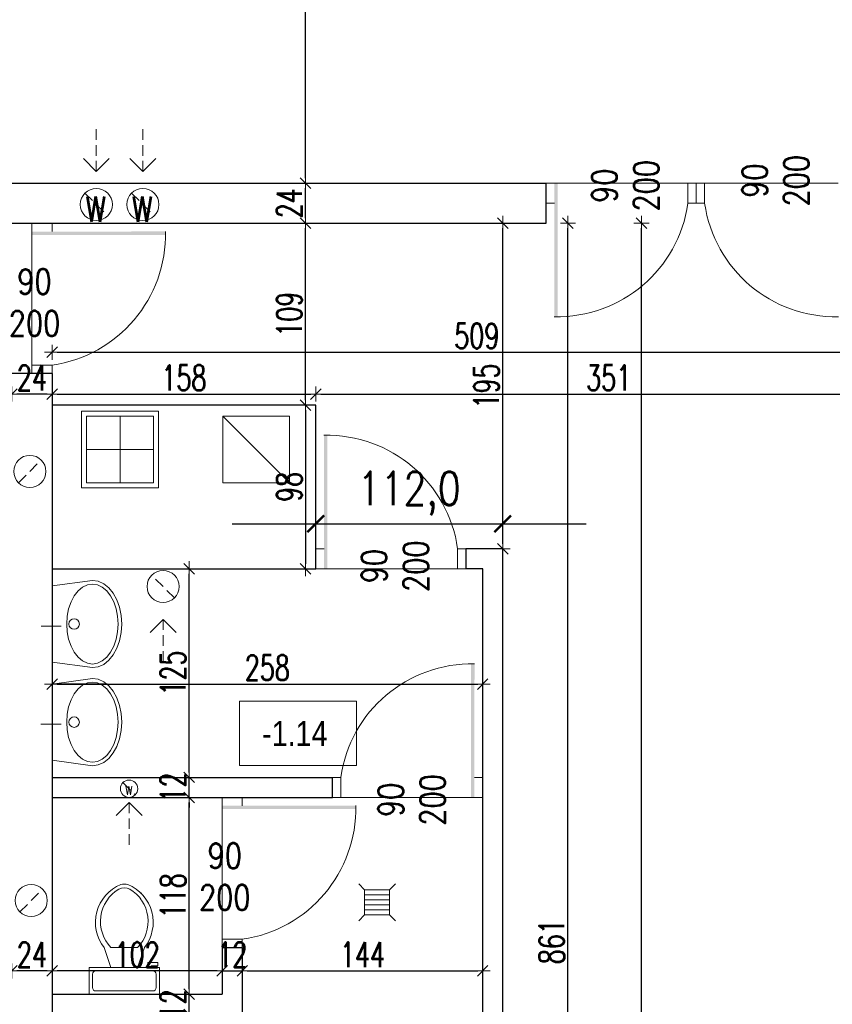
# Model space of a CAD drawing. Header units: millimetres. Extents: x 64838 to 107664, y -36848 to 0.
# Tile 27 of 109: x 70246 to 70733, y -29386 to -28796. Entities that reach past the tile are written whole.
import ezdxf

# ---------------------------------------------------------------- set-up
doc = ezdxf.new("R2010")
doc.units = ezdxf.units.MM
doc.linetypes.add('HIDDEN', pattern=[9.525, 6.35, -3.175])
doc.layers.get('Defpoints').update_dxf_attribs({"color": 30})
for name, color, linetype, lineweight in [('J opisy', 7, 'Continuous', 9), ('J stolarka_okna', 144, 'Continuous', 0), ('J wymiary', 1, 'Continuous', 9), ('OPIS', 7, 'Continuous', 5), ('sciany', 252, 'Continuous', 30)]:
    doc.layers.add(name, color=color, linetype=linetype, lineweight=lineweight)
doc.styles.add('ADESK2', font='simplex', dxfattribs={"width": 0.7})
doc.styles.add('e-cad_1', font='simplex.shx', dxfattribs={"width": 0.8})
doc.styles.get("Standard").update_dxf_attribs({"font": 'arial.ttf'})
doc.dimstyles.new('1-100', dxfattribs={"dimscale": 1.5, "dimtxt": 10, "dimasz": 2, "dimexe": 1, "dimexo": 1, "dimgap": 1.5, "dimtad": 1, "dimdec": 0, "dimrnd": 0.5, "dimdsep": 46, "dimtxsty": 'ADESK2', "dimblk": 'wymiar', "dimcen": -1, "dimdle": 5, "dimse1": 1, "dimse2": 1, "dimclrd": 256, "dimclre": 256, "dimclrt": 256, "dimadec": 0, "dimazin": 0, "dimtfac": 1, "dimtdec": 0, "dimtix": 1, "dimtmove": 0, "dimatfit": 3, "dimfxl": 20, "dimfxlon": 1, "dimtolj": 1, "dimtzin": 0, "dimarcsym": 0})
doc.dimstyles.new('e-cad_1_100_[cm]', dxfattribs={"dimscale": 10, "dimtxt": 2, "dimasz": 1, "dimexe": 1.25, "dimexo": 0.625, "dimtad": 1, "dimdec": 1, "dimrnd": 0.1, "dimzin": 1, "dimtxsty": 'e-cad_1', "dimblk": 'ARCHTICK', "dimcen": 2.5, "dimdle": 5, "dimclrd": 256, "dimclre": 256, "dimclrt": 7, "dimadec": 0, "dimazin": 0, "dimtfac": 1, "dimtix": 1, "dimtmove": 0, "dimatfit": 3, "dimfxl": 20, "dimfxlon": 1, "dimarcsym": 0})

# ---------------------------------------------------------------- blocks, each defined once
blk = doc.blocks.new('wymiar')
for p, q in [((1.5, 0), (-1.5, 0)), ((1.06, 1.06), (-1.06, -1.06)), ((0, 1.5), (0, -1.5))]:
    blk.add_line(p, q)
blk = doc.blocks.new('*D746')
at = {"layer": 'Defpoints', "color": 0, "ltscale": 4}
for p in [(70347.48, -29380.48), (70347.48, -29380.48), (70347.48, -29392.48)]:
    blk.add_point(p, dxfattribs=at)
at = {"layer": 'J wymiary', "lineweight": -2}
for p, q in [((70347.48, -29377.48), (70347.48, -29374.48)), ((70347.48, -29392.48), (70347.48, -29380.48)), ((70347.48, -29395.48), (70347.48, -29398.48))]:
    blk.add_line(p, q, dxfattribs=at)
at = {"layer": 'J wymiary', "lineweight": -2, "ltscale": 4, "xscale": 3, "yscale": 3, "zscale": 3}
for p, rotation in [((70347.48, -29380.48), 270), ((70347.48, -29392.48), 90)]:
    blk.add_blockref('wymiar', p, dxfattribs=dict(at, rotation=rotation))
at = {"layer": 'J wymiary', "ltscale": 4, "insert": (70337.73, -29386.48), "char_height": 15, "attachment_point": 5, "rotation": 90, "style": 'ADESK2'}
blk.add_mtext('\\A1;12', dxfattribs=at)
blk = doc.blocks.new('*D747')
at = {"layer": 'Defpoints', "color": 0, "ltscale": 4}
for p in [(70347.48, -29262.48), (70347.48, -29262.48), (70347.48, -29380.48)]:
    blk.add_point(p, dxfattribs=at)
at = {"layer": 'J wymiary', "lineweight": -2}
blk.add_line((70347.48, -29377.48), (70347.48, -29265.48), dxfattribs=at)
at = {"layer": 'J wymiary', "lineweight": -2, "ltscale": 4, "xscale": 3, "yscale": 3, "zscale": 3}
for p, rotation in [((70347.48, -29262.48), 90), ((70347.48, -29380.48), 270)]:
    blk.add_blockref('wymiar', p, dxfattribs=dict(at, rotation=rotation))
at = {"layer": 'J wymiary', "ltscale": 4, "insert": (70337.73, -29321.48), "char_height": 15, "attachment_point": 5, "rotation": 90, "style": 'ADESK2'}
blk.add_mtext('\\A1;118', dxfattribs=at)
blk = doc.blocks.new('*D748')
at = {"layer": 'Defpoints', "color": 0, "ltscale": 4}
for p in [(70347.48, -29250.48), (70347.48, -29250.48), (70347.48, -29262.48)]:
    blk.add_point(p, dxfattribs=at)
at = {"layer": 'J wymiary', "lineweight": -2}
for p, q in [((70347.48, -29247.48), (70347.48, -29244.48)), ((70347.48, -29262.48), (70347.48, -29250.48)), ((70347.48, -29265.48), (70347.48, -29268.48))]:
    blk.add_line(p, q, dxfattribs=at)
at = {"layer": 'J wymiary', "lineweight": -2, "ltscale": 4, "xscale": 3, "yscale": 3, "zscale": 3}
for p, rotation in [((70347.48, -29250.48), 270), ((70347.48, -29262.48), 90)]:
    blk.add_blockref('wymiar', p, dxfattribs=dict(at, rotation=rotation))
at = {"layer": 'J wymiary', "ltscale": 4, "insert": (70337.73, -29256.48), "char_height": 15, "attachment_point": 5, "rotation": 90, "style": 'ADESK2'}
blk.add_mtext('\\A1;12', dxfattribs=at)
blk = doc.blocks.new('*D749')
at = {"layer": 'Defpoints', "color": 0, "ltscale": 4}
for p in [(70347.48, -29125.48), (70347.48, -29125.48), (70347.48, -29250.48)]:
    blk.add_point(p, dxfattribs=at)
at = {"layer": 'J wymiary', "lineweight": -2}
blk.add_line((70347.48, -29247.48), (70347.48, -29128.48), dxfattribs=at)
at = {"layer": 'J wymiary', "lineweight": -2, "ltscale": 4, "xscale": 3, "yscale": 3, "zscale": 3}
for p, rotation in [((70347.48, -29125.48), 90), ((70347.48, -29250.48), 270)]:
    blk.add_blockref('wymiar', p, dxfattribs=dict(at, rotation=rotation))
at = {"layer": 'J wymiary', "ltscale": 4, "insert": (70337.73, -29187.98), "char_height": 15, "attachment_point": 5, "rotation": 90, "style": 'ADESK2'}
blk.add_mtext('\\A1;125', dxfattribs=at)
blk = doc.blocks.new('*D750')
at = {"layer": 'Defpoints', "color": 0, "ltscale": 4}
for p in [(70265.25, -29194.58), (70523.25, -29194.58), (70523.25, -29194.58)]:
    blk.add_point(p, dxfattribs=at)
at = {"layer": 'J wymiary', "lineweight": -2}
blk.add_line((70268.25, -29194.58), (70520.25, -29194.58), dxfattribs=at)
at = {"layer": 'J wymiary', "lineweight": -2, "ltscale": 4, "xscale": 3, "yscale": 3, "zscale": 3, "rotation": 180}
blk.add_blockref('wymiar', (70265.25, -29194.58), dxfattribs=at)
at = {"layer": 'J wymiary', "lineweight": -2, "ltscale": 4, "xscale": 3, "yscale": 3, "zscale": 3}
blk.add_blockref('wymiar', (70523.25, -29194.58), dxfattribs=at)
at = {"layer": 'J wymiary', "ltscale": 4, "insert": (70394.25, -29184.83), "char_height": 15, "attachment_point": 5, "style": 'ADESK2'}
blk.add_mtext('\\A1;258', dxfattribs=at)
blk = doc.blocks.new('*D751')
at = {"layer": 'Defpoints', "color": 0, "ltscale": 4}
for p in [(70265.25, -29352.48), (70367.25, -29352.48), (70265.25, -29366.48)]:
    blk.add_point(p, dxfattribs=at)
at = {"layer": 'J wymiary', "lineweight": -2}
blk.add_line((70364.25, -29366.48), (70268.25, -29366.48), dxfattribs=at)
at = {"layer": 'J wymiary', "lineweight": -2, "ltscale": 4, "xscale": 3, "yscale": 3, "zscale": 3, "rotation": 180}
blk.add_blockref('wymiar', (70265.25, -29366.48), dxfattribs=at)
at = {"layer": 'J wymiary', "lineweight": -2, "ltscale": 4, "xscale": 3, "yscale": 3, "zscale": 3}
blk.add_blockref('wymiar', (70367.25, -29366.48), dxfattribs=at)
at = {"layer": 'J wymiary', "ltscale": 4, "insert": (70316.25, -29356.73), "char_height": 15, "attachment_point": 5, "style": 'ADESK2'}
blk.add_mtext('\\A1;102', dxfattribs=at)
blk = doc.blocks.new('*D752')
at = {"layer": 'Defpoints', "color": 0, "ltscale": 4}
for p in [(70367.25, -29366.48), (70379.25, -29366.48), (70379.25, -29366.48)]:
    blk.add_point(p, dxfattribs=at)
at = {"layer": 'J wymiary', "lineweight": -2}
for p, q in [((70364.25, -29366.48), (70361.25, -29366.48)), ((70367.25, -29366.48), (70379.25, -29366.48)), ((70382.25, -29366.48), (70385.25, -29366.48))]:
    blk.add_line(p, q, dxfattribs=at)
at = {"layer": 'J wymiary', "lineweight": -2, "ltscale": 4, "xscale": 3, "yscale": 3, "zscale": 3}
blk.add_blockref('wymiar', (70367.25, -29366.48), dxfattribs=at)
at = {"layer": 'J wymiary', "lineweight": -2, "ltscale": 4, "xscale": 3, "yscale": 3, "zscale": 3, "rotation": 180}
blk.add_blockref('wymiar', (70379.25, -29366.48), dxfattribs=at)
at = {"layer": 'J wymiary', "ltscale": 4, "insert": (70373.25, -29356.73), "char_height": 15, "attachment_point": 5, "style": 'ADESK2'}
blk.add_mtext('\\A1;12', dxfattribs=at)
blk = doc.blocks.new('*D753')
at = {"layer": 'Defpoints', "color": 0, "ltscale": 4}
for p in [(70379.25, -29366.48), (70523.25, -29366.48), (70523.25, -29366.48)]:
    blk.add_point(p, dxfattribs=at)
at = {"layer": 'J wymiary', "lineweight": -2}
blk.add_line((70382.25, -29366.48), (70520.25, -29366.48), dxfattribs=at)
at = {"layer": 'J wymiary', "lineweight": -2, "ltscale": 4, "xscale": 3, "yscale": 3, "zscale": 3, "rotation": 180}
blk.add_blockref('wymiar', (70379.25, -29366.48), dxfattribs=at)
at = {"layer": 'J wymiary', "lineweight": -2, "ltscale": 4, "xscale": 3, "yscale": 3, "zscale": 3}
blk.add_blockref('wymiar', (70523.25, -29366.48), dxfattribs=at)
at = {"layer": 'J wymiary', "ltscale": 4, "insert": (70451.25, -29356.73), "char_height": 15, "attachment_point": 5, "style": 'ADESK2'}
blk.add_mtext('\\A1;144', dxfattribs=at)
blk = doc.blocks.new('*D756')
at = {"layer": 'Defpoints', "color": 0, "ltscale": 4}
for p in [(70535.25, -28918.48), (70574.34, -28918.48), (70535.25, -29779.48)]:
    blk.add_point(p, dxfattribs=at)
at = {"layer": 'J wymiary', "lineweight": -2}
blk.add_line((70574.34, -29776.48), (70574.34, -28921.48), dxfattribs=at)
at = {"layer": 'J wymiary', "lineweight": -2, "ltscale": 4, "xscale": 3, "yscale": 3, "zscale": 3}
for p, rotation in [((70574.34, -28918.48), 90), ((70574.34, -29779.48), 270)]:
    blk.add_blockref('wymiar', p, dxfattribs=dict(at, rotation=rotation))
at = {"layer": 'J wymiary', "ltscale": 4, "insert": (70564.59, -29348.98), "char_height": 15, "attachment_point": 5, "rotation": 90, "style": 'ADESK2'}
blk.add_mtext('\\A1;861', dxfattribs=at)
blk = doc.blocks.new('*D757')
at = {"layer": 'Defpoints', "color": 0, "ltscale": 4}
for p in [(70618.4, -28918.48), (70649.23, -28918.48), (70649.23, -29911.48)]:
    blk.add_point(p, dxfattribs=at)
at = {"layer": 'J wymiary', "lineweight": -2}
blk.add_line((70618.4, -29908.48), (70618.4, -28921.48), dxfattribs=at)
at = {"layer": 'J wymiary', "lineweight": -2, "ltscale": 4, "xscale": 3, "yscale": 3, "zscale": 3}
for p, rotation in [((70618.4, -28918.48), 90), ((70618.4, -29911.48), 270)]:
    blk.add_blockref('wymiar', p, dxfattribs=dict(at, rotation=rotation))
at = {"layer": 'J wymiary', "ltscale": 4, "insert": (70608.65, -29414.98), "char_height": 15, "attachment_point": 5, "rotation": 90, "style": 'ADESK2'}
blk.add_mtext('\\A1;993', dxfattribs=at)
blk = doc.blocks.new('*D758')
at = {"layer": 'Defpoints', "color": 0, "ltscale": 4}
for p in [(70535.25, -28918.48), (70535.25, -28918.48), (70535.25, -29113.48)]:
    blk.add_point(p, dxfattribs=at)
at = {"layer": 'J wymiary', "lineweight": -2}
blk.add_line((70535.25, -29110.48), (70535.25, -28921.48), dxfattribs=at)
at = {"layer": 'J wymiary', "lineweight": -2, "ltscale": 4, "xscale": 3, "yscale": 3, "zscale": 3}
for p, rotation in [((70535.25, -28918.48), 90), ((70535.25, -29113.48), 270)]:
    blk.add_blockref('wymiar', p, dxfattribs=dict(at, rotation=rotation))
at = {"layer": 'J wymiary', "ltscale": 4, "insert": (70525.5, -29015.98), "char_height": 15, "attachment_point": 5, "rotation": 90, "style": 'ADESK2'}
blk.add_mtext('\\A1;195', dxfattribs=at)
blk = doc.blocks.new('_ArchTick')
at = {"color": 0, "linetype": 'ByBlock', "const_width": 0.15}
blk.add_lwpolyline([(-0.5, -0.5), (0.5, 0.5)], dxfattribs=at)
blk = doc.blocks.new('*D759')
at = {"layer": 'Defpoints', "color": 0, "ltscale": 4}
for p in [(70535.25, -29098.53), (70423.25, -29113.48), (70535.25, -29113.48)]:
    blk.add_point(p, dxfattribs=at)
at = {"layer": 'J wymiary', "lineweight": -2, "ltscale": 4}
for p, q in [((70423.25, -29107.23), (70423.25, -29086.03)), ((70535.25, -29107.23), (70535.25, -29086.03)), ((70373.25, -29098.53), (70585.25, -29098.53))]:
    blk.add_line(p, q, dxfattribs=at)
at = {"layer": 'J wymiary', "lineweight": -2, "ltscale": 4, "xscale": 10, "yscale": 10, "zscale": 10, "rotation": 180}
blk.add_blockref('_ArchTick', (70423.25, -29098.53), dxfattribs=at)
at = {"layer": 'J wymiary', "lineweight": -2, "ltscale": 4, "xscale": 10, "yscale": 10, "zscale": 10}
blk.add_blockref('_ArchTick', (70535.25, -29098.53), dxfattribs=at)
at = {"layer": 'J wymiary', "color": 7, "ltscale": 4, "insert": (70479.25, -29080.38), "char_height": 20, "attachment_point": 5, "style": 'e-cad_1'}
blk.add_mtext('112,0', dxfattribs=at)
blk = doc.blocks.new('*D760')
at = {"layer": 'Defpoints', "color": 0, "ltscale": 4}
for p in [(70423.25, -29027.48), (70417.1, -29125.48), (70423.25, -29125.48)]:
    blk.add_point(p, dxfattribs=at)
at = {"layer": 'J wymiary', "lineweight": -2}
blk.add_line((70417.1, -29030.48), (70417.1, -29122.48), dxfattribs=at)
at = {"layer": 'J wymiary', "lineweight": -2, "ltscale": 4, "xscale": 3, "yscale": 3, "zscale": 3}
for p, rotation in [((70417.1, -29027.48), 90), ((70417.1, -29125.48), 270)]:
    blk.add_blockref('wymiar', p, dxfattribs=dict(at, rotation=rotation))
at = {"layer": 'J wymiary', "ltscale": 4, "insert": (70407.35, -29076.48), "char_height": 15, "attachment_point": 5, "rotation": 90, "style": 'ADESK2'}
blk.add_mtext('\\A1;98', dxfattribs=at)
blk = doc.blocks.new('*D761')
at = {"layer": 'Defpoints', "color": 0, "ltscale": 4}
for p in [(70423.25, -29020.84), (70265.25, -29027.48), (70423.25, -29027.48)]:
    blk.add_point(p, dxfattribs=at)
at = {"layer": 'J wymiary', "lineweight": -2}
blk.add_line((70268.25, -29020.84), (70420.25, -29020.84), dxfattribs=at)
at = {"layer": 'J wymiary', "lineweight": -2, "ltscale": 4, "xscale": 3, "yscale": 3, "zscale": 3, "rotation": 180}
blk.add_blockref('wymiar', (70265.25, -29020.84), dxfattribs=at)
at = {"layer": 'J wymiary', "lineweight": -2, "ltscale": 4, "xscale": 3, "yscale": 3, "zscale": 3}
blk.add_blockref('wymiar', (70423.25, -29020.84), dxfattribs=at)
at = {"layer": 'J wymiary', "ltscale": 4, "insert": (70344.25, -29011.09), "char_height": 15, "attachment_point": 5, "style": 'ADESK2'}
blk.add_mtext('\\A1;158', dxfattribs=at)
blk = doc.blocks.new('*D762')
at = {"layer": 'Defpoints', "color": 0, "ltscale": 4}
for p in [(70417.1, -28918.48), (70417.1, -28918.48), (70417.1, -29027.48)]:
    blk.add_point(p, dxfattribs=at)
at = {"layer": 'J wymiary', "lineweight": -2}
blk.add_line((70417.1, -29024.48), (70417.1, -28921.48), dxfattribs=at)
at = {"layer": 'J wymiary', "lineweight": -2, "ltscale": 4, "xscale": 3, "yscale": 3, "zscale": 3}
for p, rotation in [((70417.1, -28918.48), 90), ((70417.1, -29027.48), 270)]:
    blk.add_blockref('wymiar', p, dxfattribs=dict(at, rotation=rotation))
at = {"layer": 'J wymiary', "ltscale": 4, "insert": (70407.35, -28972.98), "char_height": 15, "attachment_point": 5, "rotation": 90, "style": 'ADESK2'}
blk.add_mtext('\\A1;109', dxfattribs=at)
blk = doc.blocks.new('*D763')
at = {"layer": 'Defpoints', "color": 0, "ltscale": 4}
for p in [(70417.1, -28894.48), (70417.1, -28894.48), (70417.1, -28918.48)]:
    blk.add_point(p, dxfattribs=at)
at = {"layer": 'J wymiary', "lineweight": -2}
blk.add_line((70417.1, -28915.48), (70417.1, -28897.48), dxfattribs=at)
at = {"layer": 'J wymiary', "lineweight": -2, "ltscale": 4, "xscale": 3, "yscale": 3, "zscale": 3}
for p, rotation in [((70417.1, -28894.48), 90), ((70417.1, -28918.48), 270)]:
    blk.add_blockref('wymiar', p, dxfattribs=dict(at, rotation=rotation))
at = {"layer": 'J wymiary', "ltscale": 4, "insert": (70407.35, -28906.48), "char_height": 15, "attachment_point": 5, "rotation": 90, "style": 'ADESK2'}
blk.add_mtext('\\A1;24', dxfattribs=at)
blk = doc.blocks.new('*D764')
at = {"layer": 'Defpoints', "color": 0, "ltscale": 4}
for p in [(70417.1, -27838.48), (70417.1, -27838.48), (70417.1, -28894.48)]:
    blk.add_point(p, dxfattribs=at)
at = {"layer": 'J wymiary', "lineweight": -2}
blk.add_line((70417.1, -28891.48), (70417.1, -27841.48), dxfattribs=at)
at = {"layer": 'J wymiary', "lineweight": -2, "ltscale": 4, "xscale": 3, "yscale": 3, "zscale": 3}
for p, rotation in [((70417.1, -27838.48), 90), ((70417.1, -28894.48), 270)]:
    blk.add_blockref('wymiar', p, dxfattribs=dict(at, rotation=rotation))
at = {"layer": 'J wymiary', "ltscale": 4, "insert": (70407.35, -28366.48), "char_height": 15, "attachment_point": 5, "rotation": 90, "style": 'ADESK2'}
blk.add_mtext('\\A1;1056', dxfattribs=at)
blk = doc.blocks.new('*D769')
at = {"layer": 'Defpoints', "color": 0, "ltscale": 4}
for p in [(70241.25, -29020.84), (70241.25, -29020.84), (70265.25, -29020.84)]:
    blk.add_point(p, dxfattribs=at)
at = {"layer": 'J wymiary', "lineweight": -2}
blk.add_line((70262.25, -29020.84), (70244.25, -29020.84), dxfattribs=at)
at = {"layer": 'J wymiary', "lineweight": -2, "ltscale": 4, "xscale": 3, "yscale": 3, "zscale": 3, "rotation": 180}
blk.add_blockref('wymiar', (70241.25, -29020.84), dxfattribs=at)
at = {"layer": 'J wymiary', "lineweight": -2, "ltscale": 4, "xscale": 3, "yscale": 3, "zscale": 3}
blk.add_blockref('wymiar', (70265.25, -29020.84), dxfattribs=at)
at = {"layer": 'J wymiary', "ltscale": 4, "insert": (70253.25, -29011.09), "char_height": 15, "attachment_point": 5, "style": 'ADESK2'}
blk.add_mtext('\\A1;24', dxfattribs=at)
blk = doc.blocks.new('*D770')
at = {"layer": 'Defpoints', "color": 0, "ltscale": 4}
for p in [(70774.23, -29020.84), (70423.25, -29027.48), (70774.23, -29027.48)]:
    blk.add_point(p, dxfattribs=at)
at = {"layer": 'J wymiary', "lineweight": -2}
blk.add_line((70426.25, -29020.84), (70771.23, -29020.84), dxfattribs=at)
at = {"layer": 'J wymiary', "lineweight": -2, "ltscale": 4, "xscale": 3, "yscale": 3, "zscale": 3, "rotation": 180}
blk.add_blockref('wymiar', (70423.25, -29020.84), dxfattribs=at)
at = {"layer": 'J wymiary', "lineweight": -2, "ltscale": 4, "xscale": 3, "yscale": 3, "zscale": 3}
blk.add_blockref('wymiar', (70774.23, -29020.84), dxfattribs=at)
at = {"layer": 'J wymiary', "ltscale": 4, "insert": (70598.74, -29011.09), "char_height": 15, "attachment_point": 5, "style": 'ADESK2'}
blk.add_mtext('\\A1;351', dxfattribs=at)
blk = doc.blocks.new('*D771')
at = {"layer": 'Defpoints', "color": 0, "ltscale": 4}
for p in [(70774.23, -28995.72), (70265.25, -29008.48), (70774.23, -29008.48)]:
    blk.add_point(p, dxfattribs=at)
at = {"layer": 'J wymiary', "lineweight": -2}
blk.add_line((70268.25, -28995.72), (70771.23, -28995.72), dxfattribs=at)
at = {"layer": 'J wymiary', "lineweight": -2, "ltscale": 4, "xscale": 3, "yscale": 3, "zscale": 3, "rotation": 180}
blk.add_blockref('wymiar', (70265.25, -28995.72), dxfattribs=at)
at = {"layer": 'J wymiary', "lineweight": -2, "ltscale": 4, "xscale": 3, "yscale": 3, "zscale": 3}
blk.add_blockref('wymiar', (70774.23, -28995.72), dxfattribs=at)
at = {"layer": 'J wymiary', "ltscale": 4, "insert": (70519.74, -28985.97), "char_height": 15, "attachment_point": 5, "style": 'ADESK2'}
blk.add_mtext('\\A1;509', dxfattribs=at)
blk = doc.blocks.new('*D776')
at = {"layer": 'Defpoints', "color": 0, "ltscale": 4}
for p in [(70241.25, -29366.48), (70241.25, -29366.48), (70265.25, -29366.48)]:
    blk.add_point(p, dxfattribs=at)
at = {"layer": 'J wymiary', "lineweight": -2}
blk.add_line((70262.25, -29366.48), (70244.25, -29366.48), dxfattribs=at)
at = {"layer": 'J wymiary', "lineweight": -2, "ltscale": 4, "xscale": 3, "yscale": 3, "zscale": 3, "rotation": 180}
blk.add_blockref('wymiar', (70241.25, -29366.48), dxfattribs=at)
at = {"layer": 'J wymiary', "lineweight": -2, "ltscale": 4, "xscale": 3, "yscale": 3, "zscale": 3}
blk.add_blockref('wymiar', (70265.25, -29366.48), dxfattribs=at)
at = {"layer": 'J wymiary', "ltscale": 4, "insert": (70253.25, -29356.73), "char_height": 15, "attachment_point": 5, "style": 'ADESK2'}
blk.add_mtext('\\A1;24', dxfattribs=at)
blk = doc.blocks.new('Toaleta - góra')
for p, q in [((9.5, -6), (9.5, -2)), ((-10, -8.5), (-8, -8.5)), ((-10, -9.5), (-10, -8.5)), ((-8, -8.5), (-8, -8)), ((-7, -8), (-7, -9.5)), ((-4, -8), (-6, -14)), ((4, -8), (6, -14)), ((-7, -9.5), (-10, -9.5)), ((4, -14), (-4, -14))]:
    blk.add_line(p, q)
blk.add_lwpolyline([(10.5, -8), (10.5, 0), (-10.5, 0), (-10.5, -8)], close=True)
for points in [[(-9.5, -2), (-9.5, -6)], [(8.5, -1), (-8.5, -1)], [(-8.5, -7), (8.5, -7)]]:
    blk.add_lwpolyline(points)
for centre, radius, start, end in [((-8.62, -1.88), 0.884, 81.8699, 188.1301), ((8.62, -1.88), 0.884, 351.8699, 98.1301), ((-8.62, -6.12), 0.884, 171.8699, 278.1301), ((8.62, -6.12), 0.884, 261.8699, 8.1301), ((3.52, -21.58), 12.17, 141.4691, 247.9714), ((4.2, -21.82), 11.33, 136.3677, 238.9468), ((-3.52, -21.58), 12.17, 292.0284, 38.5307), ((-4.2, -21.82), 11.33, 301.053, 43.6321), ((0, -27.88), 4, 245.7318, 294.2682), ((0, -29), 4, 254.8605, 285.1395)]:
    blk.add_arc(centre, radius, start, end)
blk = doc.blocks.new('LAV_FLAT_BACK-OVAL_49')
at = {"layer": 'J opisy', "color": 0, "linetype": 'Continuous'}
for p, q in [((-0.2181, 0.2314), (-0.2502, 0)), ((0.2181, 0.2314), (-0.2181, 0.2314)), ((-0.218, 0.2311), (-0.2181, 0.2311)), ((0.2181, 0.2311), (0.218, 0.2311)), ((0.2496, 0), (0.2181, 0.2314)), ((-0.1622, 0.1042), (-0.1274, 0.1226)), ((-0.1274, 0.1226), (-0.0878, 0.1362)), ((-0.0878, 0.1362), (-0.0447, 0.1446)), ((-0.0447, 0.1446), (0, 0.1474)), ((0, 0.1474), (0.0447, 0.1446)), ((0.0447, 0.1446), (0.0878, 0.1362)), ((0.0878, 0.1362), (0.1274, 0.1226)), ((0.1274, 0.1226), (0.1622, 0.1042)), ((-0.2119, 0.0564), (-0.1907, 0.0819)), ((-0.1907, 0.0819), (-0.1622, 0.1042)), ((0.1622, 0.1042), (0.1907, 0.0819)), ((0.1907, 0.0819), (0.2119, 0.0564)), ((-0.2293, 0), (-0.2249, 0.0288)), ((-0.2249, 0.0288), (-0.2119, 0.0564)), ((0.2119, 0.0564), (0.2249, 0.0288)), ((0.2249, 0.0288), (0.2288, 0)), ((0.2288, 0), (0.2249, -0.0288)), ((0.2454, -0.0329), (0.2496, 0)), ((-0.2502, 0), (-0.2454, -0.0329)), ((-0.2454, -0.0329), (-0.2311, -0.0645)), ((-0.2249, -0.0288), (-0.2293, 0)), ((-0.2119, -0.0564), (-0.2249, -0.0288)), ((-0.1907, -0.0819), (-0.2119, -0.0564)), ((0.2119, -0.0564), (0.1907, -0.0819)), ((0.2249, -0.0288), (0.2119, -0.0564)), ((0.2311, -0.0645), (0.2454, -0.0329)), ((-0.2311, -0.0645), (-0.208, -0.0936)), ((-0.208, -0.0936), (-0.1769, -0.1191)), ((-0.1622, -0.1042), (-0.1907, -0.0819)), ((-0.1274, -0.1226), (-0.1622, -0.1042)), ((0.1622, -0.1042), (0.1274, -0.1226)), ((0.1907, -0.0819), (0.1622, -0.1042)), ((0.1769, -0.1191), (0.208, -0.0936)), ((0.208, -0.0936), (0.2311, -0.0645)), ((-0.1769, -0.1191), (-0.139, -0.1401)), ((-0.139, -0.1401), (-0.0957, -0.1556)), ((-0.0878, -0.1362), (-0.1274, -0.1226)), ((-0.0957, -0.1556), (-0.0488, -0.1652)), ((-0.0447, -0.1446), (-0.0878, -0.1362)), ((-0.0488, -0.1652), (0, -0.1685)), ((0, -0.1474), (-0.0447, -0.1446)), ((0.0447, -0.1446), (0, -0.1474)), ((0, -0.1685), (0.0488, -0.1652)), ((0.0878, -0.1362), (0.0447, -0.1446)), ((0.0488, -0.1652), (0.0957, -0.1556)), ((0.1274, -0.1226), (0.0878, -0.1362)), ((0.0957, -0.1556), (0.139, -0.1401)), ((0.139, -0.1401), (0.1769, -0.1191))]:
    blk.add_line(p, q, dxfattribs=at)
blk.add_circle((0, 0.105), 0.03, dxfattribs=at)
blk = doc.blocks.new('*D843')
at = {"layer": 'Defpoints', "color": 0, "ltscale": 4}
for p in [(69857.23, -27429.52), (69857.23, -27557.83), (70827.23, -29274.11)]:
    blk.add_point(p, dxfattribs=at)
at = {"layer": 'J wymiary', "lineweight": -2}
blk.add_line((70824.23, -27429.52), (69860.23, -27429.52), dxfattribs=at)
at = {"layer": 'J wymiary', "lineweight": -2, "ltscale": 4, "xscale": 3, "yscale": 3, "zscale": 3, "rotation": 180}
blk.add_blockref('wymiar', (69857.23, -27429.52), dxfattribs=at)
at = {"layer": 'J wymiary', "lineweight": -2, "ltscale": 4, "xscale": 3, "yscale": 3, "zscale": 3}
blk.add_blockref('wymiar', (70827.23, -27429.52), dxfattribs=at)
at = {"layer": 'J wymiary', "ltscale": 4, "insert": (70342.23, -27419.77), "char_height": 15, "attachment_point": 5, "style": 'ADESK2'}
blk.add_mtext('\\A1;970', dxfattribs=at)
blk = doc.blocks.new('*D849')
at = {"layer": 'Defpoints', "color": 0, "ltscale": 4}
for p in [(69857.23, -27348.12), (69857.23, -27811.48), (70827.23, -29537.48)]:
    blk.add_point(p, dxfattribs=at)
at = {"layer": 'J wymiary', "lineweight": -2}
blk.add_line((70824.23, -27348.12), (69860.23, -27348.12), dxfattribs=at)
at = {"layer": 'J wymiary', "lineweight": -2, "ltscale": 4, "xscale": 3, "yscale": 3, "zscale": 3, "rotation": 180}
blk.add_blockref('wymiar', (69857.23, -27348.12), dxfattribs=at)
at = {"layer": 'J wymiary', "lineweight": -2, "ltscale": 4, "xscale": 3, "yscale": 3, "zscale": 3}
blk.add_blockref('wymiar', (70827.23, -27348.12), dxfattribs=at)
at = {"layer": 'J wymiary', "ltscale": 4, "insert": (70342.23, -27338.37), "char_height": 15, "attachment_point": 5, "style": 'ADESK2'}
blk.add_mtext('\\A1;970', dxfattribs=at)
blk = doc.blocks.new('*D851')
at = {"layer": 'Defpoints', "color": 0, "ltscale": 4}
for p in [(72100.23, -27218.89), (68355.23, -29409.95), (72100.23, -29537.48)]:
    blk.add_point(p, dxfattribs=at)
at = {"layer": 'J wymiary', "lineweight": -2}
blk.add_line((68358.23, -27218.89), (72097.23, -27218.89), dxfattribs=at)
at = {"layer": 'J wymiary', "lineweight": -2, "ltscale": 4, "xscale": 3, "yscale": 3, "zscale": 3, "rotation": 180}
blk.add_blockref('wymiar', (68355.23, -27218.89), dxfattribs=at)
at = {"layer": 'J wymiary', "lineweight": -2, "ltscale": 4, "xscale": 3, "yscale": 3, "zscale": 3}
blk.add_blockref('wymiar', (72100.23, -27218.89), dxfattribs=at)
at = {"layer": 'J wymiary', "ltscale": 4, "insert": (70227.73, -27209.14), "char_height": 15, "attachment_point": 5, "style": 'ADESK2'}
blk.add_mtext('\\A1;3745', dxfattribs=at)

msp = doc.modelspace()

# ---------------------------------------------------------------- linework, layer by layer
at = {"layer": 'J opisy', "linetype": 'HIDDEN'}
for p, q in [((70291.79, -28887.5), (70291.79, -28861.84)), ((70319.69, -28887.5), (70319.69, -28861.84)), ((70284.98, -28900.41), (70298.6, -28913.97)), ((70312.88, -28900.41), (70326.5, -28913.97)), ((70245.21, -29073.96), (70258.77, -29060.34)), ((70338.59, -29142.9), (70324.97, -29129.35)), ((70331.78, -29155.81), (70331.78, -29181.47)), ((70307.72, -29253.61), (70315.09, -29260.95)), ((70311.46, -29265.52), (70311.46, -29291.18)), ((70246.01, -29331.1), (70259.57, -29317.48))]:
    msp.add_line(p, q, dxfattribs=at)
at = {"layer": 'J opisy'}
for p, q in [((70606.23, -28869.48), (70606.23, -28919.48)), ((70696.23, -28919.48), (70696.23, -28869.48)), ((70291.79, -28887.5), (70284.03, -28879.71)), ((70291.79, -28887.5), (70299.55, -28879.71)), ((70319.69, -28887.5), (70311.93, -28879.71)), ((70319.69, -28887.5), (70327.45, -28879.71)), ((70228.25, -28963.48), (70278.25, -28963.48)), ((70283, -29030.98), (70329, -29030.98)), ((70283, -29076.98), (70283, -29030.98)), ((70329, -29030.98), (70329, -29076.98)), ((70286, -29033.98), (70326, -29033.98)), ((70286, -29073.98), (70286, -29033.98)), ((70306, -29073.98), (70306, -29033.98)), ((70326, -29033.98), (70326, -29073.98)), ((70367.5, -29033.98), (70407.5, -29033.98)), ((70367.5, -29073.98), (70367.5, -29033.98)), ((70367.5, -29033.98), (70407.5, -29073.98)), ((70407.5, -29033.98), (70407.5, -29073.98)), ((70286, -29053.98), (70326, -29053.98)), ((70326, -29073.98), (70286, -29073.98)), ((70407.5, -29073.98), (70367.5, -29073.98)), ((70329, -29076.98), (70283, -29076.98)), ((70468.25, -29150.48), (70468.25, -29100.48)), ((70331.78, -29155.81), (70324.02, -29163.6)), ((70331.78, -29155.81), (70339.54, -29163.6)), ((70478.25, -29237.48), (70478.25, -29287.48)), ((70311.46, -29265.52), (70303.7, -29273.31)), ((70311.46, -29265.52), (70319.22, -29273.31)), ((70342.25, -29307.48), (70392.25, -29307.48)), ((70448.96, -29314.31), (70452.5, -29317.85)), ((70452.5, -29317.85), (70467.5, -29317.85)), ((70452.5, -29332.85), (70452.5, -29317.85)), ((70452.5, -29320.85), (70467.5, -29320.85)), ((70467.5, -29317.85), (70467.5, -29332.85)), ((70452.5, -29323.85), (70467.5, -29323.85)), ((70452.5, -29326.85), (70467.5, -29326.85)), ((70448.96, -29336.38), (70452.5, -29332.85)), ((70452.5, -29329.85), (70467.5, -29329.85)), ((70467.5, -29332.85), (70452.5, -29332.85)), ((70467.5, -29332.85), (70471.03, -29336.38))]:
    msp.add_line(p, q, dxfattribs=at)
for centre, radius in [((70291.79, -28907.19), 9.61), ((70319.69, -28907.19), 9.61), ((70251.99, -29067.15), 9.61), ((70331.78, -29136.13), 9.61), ((70311.4, -29257.28), 5.2), ((70252.79, -29324.29), 9.61)]:
    msp.add_circle(centre, radius, dxfattribs=at)
at = {"layer": 'J stolarka_okna'}
for p, q in [((70566.23, -28894.48), (70561.23, -28894.48)), ((70646.23, -28894.48), (70646.23, -28906.48)), ((70651.23, -28894.48), (70646.23, -28894.48)), ((70651.23, -28894.48), (70656.23, -28894.48)), ((70651.23, -28906.48), (70651.23, -28894.48)), ((70656.23, -28894.48), (70656.23, -28906.48)), ((70561.23, -28906.48), (70566.23, -28906.48)), ((70646.23, -28906.48), (70651.23, -28906.48)), ((70656.23, -28906.48), (70651.23, -28906.48)), ((70253.25, -28923.48), (70253.25, -28918.48)), ((70265.25, -28918.48), (70265.25, -28923.48)), ((70253.25, -29003.48), (70265.25, -29003.48)), ((70253.25, -29008.48), (70253.25, -29003.48)), ((70265.25, -29003.48), (70265.25, -29008.48)), ((70423.25, -29113.48), (70428.25, -29113.48)), ((70508.25, -29125.48), (70508.25, -29113.48)), ((70508.25, -29113.48), (70513.25, -29113.48)), ((70428.25, -29125.48), (70423.25, -29125.48)), ((70513.25, -29125.48), (70508.25, -29125.48)), ((70438.25, -29250.48), (70433.25, -29250.48)), ((70438.25, -29262.48), (70438.25, -29250.48)), ((70523.25, -29250.48), (70518.25, -29250.48)), ((70367.25, -29267.48), (70367.25, -29262.48)), ((70379.25, -29262.48), (70379.25, -29267.48)), ((70433.25, -29262.48), (70438.25, -29262.48)), ((70518.25, -29262.48), (70523.25, -29262.48)), ((70367.25, -29347.48), (70379.25, -29347.48)), ((70367.25, -29352.48), (70367.25, -29347.48)), ((70379.25, -29347.48), (70379.25, -29352.48))]:
    msp.add_line(p, q, dxfattribs=at)
for points in [[(70568.25, -28974.46), (70566.12, -28974.46), (70568.23, -28894.48), (70566.23, -28894.48)], [(70333.24, -28925.49), (70333.23, -28923.37), (70253.25, -28925.48), (70253.25, -28923.48)], [(70430.27, -29045.5), (70428.14, -29045.5), (70430.25, -29125.48), (70428.25, -29125.48)], [(70516.24, -29182.5), (70518.36, -29182.5), (70516.25, -29262.48), (70518.25, -29262.48)], [(70447.24, -29269.49), (70447.23, -29267.37), (70367.25, -29269.48), (70367.25, -29267.48)]]:
    msp.add_solid(points, dxfattribs=at)
at = {"layer": 'J wymiary', "ltscale": 4}
for p, q in [((70270.8, -29159.91), (70258.69, -29159.91)), ((70270.8, -29218.69), (70258.5, -29218.69))]:
    msp.add_line(p, q, dxfattribs=at)
at = {"layer": 'OPIS'}
msp.add_lwpolyline([(70447.6, -29243.33), (70377.62, -29243.33), (70377.62, -29204.74), (70447.6, -29204.74)], close=True, dxfattribs=at)
at = {"layer": 'sciany'}
for p, q in [((69910.23, -28894.48), (70561.23, -28894.48)), ((70561.23, -28918.48), (70561.23, -28894.48)), ((69857.23, -28918.48), (70561.23, -28918.48)), ((70265.25, -29008.48), (70241.25, -29008.48)), ((70265.25, -29008.48), (70265.25, -29125.48)), ((70423.25, -29027.48), (70265.25, -29027.48)), ((70423.25, -29125.48), (70423.25, -29027.48)), ((70535.25, -29113.48), (70513.25, -29113.48)), ((70513.25, -29113.48), (70513.25, -29125.48)), ((70535.25, -29410.48), (70535.25, -29113.48)), ((70265.25, -29125.48), (70265.25, -29767.48)), ((70265.25, -29125.48), (70423.25, -29125.48)), ((70523.25, -29125.48), (70513.25, -29125.48)), ((70523.25, -29410.48), (70523.25, -29125.48)), ((70265.25, -29250.48), (70433.25, -29250.48)), ((70433.25, -29262.48), (70433.25, -29250.48)), ((70265.25, -29262.48), (70433.25, -29262.48)), ((70367.25, -29352.48), (70367.25, -29380.48)), ((70367.25, -29352.48), (70379.25, -29352.48)), ((70379.25, -29352.48), (70379.25, -29380.48)), ((70265.25, -29380.48), (70367.25, -29380.48)), ((70379.25, -29380.48), (70379.25, -29410.48))]:
    msp.add_line(p, q, dxfattribs=at)
at = {"layer": 'sciany', "color": 253}
msp.add_line((70298.24, -29194.58), (70265.25, -29194.58), dxfattribs=at)

# ---------------------------------------------------------------- block references
at = {"layer": 'J opisy', "xscale": 104.5439999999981, "yscale": 104.5440000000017, "zscale": 104.544, "rotation": 89.999999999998}
for p in [(70289.45, -29158.6), (70289.45, -29217.38)]:
    msp.add_blockref('LAV_FLAT_BACK-OVAL_49', p, dxfattribs=at)

# ---------------------------------------------------------------- texts
at = {"layer": 'J opisy', "attachment_point": 5, "line_spacing_factor": 0.771429}
for insert, char_height, width in [((70291.39, -28910.02), 15, 30.2063), ((70319.29, -28910.02), 15, 30.2063), ((70311.33, -29258.32), 5.1984, 10.4684)]:
    msp.add_mtext('\\pxsm1;{\\Fsimplex|c238;\\W0.8;W}', dxfattribs=dict(at, insert=insert, char_height=char_height, width=width))
at = {"layer": 'OPIS', "insert": (70410.69, -29224.2), "char_height": 15, "width": 48.75, "attachment_point": 5, "line_spacing_factor": 0.857143}
msp.add_mtext('{\\fArial Narrow|b0|i0|c238|p34;-1.14}', dxfattribs=at)

# ---------------------------------------------------------------- dimensions: what is measured, and where the dimension line sits
at = {"layer": 'J wymiary'}
for base, p1, p2, picture, middle in [((70417.1, -27838.48), (70417.1, -28894.48), (70417.1, -27838.48), '*D764', (70407.35, -28366.48)), ((70417.1, -28894.48), (70417.1, -28918.48), (70417.1, -28894.48), '*D763', (70407.35, -28906.48)), ((70417.1, -28918.48), (70417.1, -29027.48), (70417.1, -28918.48), '*D762', (70407.35, -28972.98)), ((70535.25, -28918.48), (70535.25, -29113.48), (70535.25, -28918.48), '*D758', (70525.5, -29015.98)), ((70574.34, -28918.48), (70535.25, -29779.48), (70535.25, -28918.48), '*D756', (70564.59, -29348.98)), ((70417.1, -29125.48), (70423.25, -29027.48), (70423.25, -29125.48), '*D760', (70407.35, -29076.48)), ((70347.48, -29125.48), (70347.48, -29250.48), (70347.48, -29125.48), '*D749', (70337.73, -29187.98)), ((70347.48, -29250.48), (70347.48, -29262.48), (70347.48, -29250.48), '*D748', (70337.73, -29256.48)), ((70347.48, -29380.48), (70347.48, -29392.48), (70347.48, -29380.48), '*D746', (70337.73, -29386.48))]:
    dim = msp.add_linear_dim(base=base, p1=p1, p2=p2, angle=90, dimstyle='1-100', dxfattribs=at)
    dim.commit()
    dim.dimension.update_dxf_attribs({"geometry": picture, "text_midpoint": middle})
for base, p1, p2, picture, middle in [((70241.25, -29020.84), (70265.25, -29020.84), (70241.25, -29020.84), '*D769', (70253.25, -29011.09)), ((70423.25, -29020.84), (70265.25, -29027.48), (70423.25, -29027.48), '*D761', (70344.25, -29011.09)), ((70774.23, -29020.84), (70423.25, -29027.48), (70774.23, -29027.48), '*D770', (70598.74, -29011.09)), ((70241.25, -29366.48), (70265.25, -29366.48), (70241.25, -29366.48), '*D776', (70253.25, -29356.73)), ((70265.25, -29366.48), (70367.25, -29352.48), (70265.25, -29352.48), '*D751', (70316.25, -29356.73)), ((70379.25, -29366.48), (70367.25, -29366.48), (70379.25, -29366.48), '*D752', (70373.25, -29356.73)), ((70523.25, -29366.48), (70379.25, -29366.48), (70523.25, -29366.48), '*D753', (70451.25, -29356.73))]:
    dim = msp.add_linear_dim(base=base, p1=p1, p2=p2, dimstyle='1-100', dxfattribs=at)
    dim.commit()
    dim.dimension.update_dxf_attribs({"geometry": picture, "text_midpoint": middle})

# ---------------------------------------------------------------- next in the draw order: texts
at = {"layer": 'J opisy', "char_height": 15, "width": 85.2264, "attachment_point": 5, "line_spacing_factor": 0.771429, "bg_fill": 2}
for insert, rotation in [((70698.71, -28892.97), 90.00455), ((70608.71, -28895.99), 89.99545), ((70254.76, -28965.95), 0.00455), ((70470.73, -29123.97), 90.00455), ((70480.73, -29264), 89.99545), ((70368.76, -29309.95), 0.00455)]:
    msp.add_mtext('\\pxsm1;{\\Fsimplex|c238;\\W0.8;90\\P200}', dxfattribs=dict(at, insert=insert, rotation=rotation))

# ---------------------------------------------------------------- next in the draw order: linework, layer by layer
at = {"layer": 'J opisy'}
msp.add_line((70467.5, -29317.85), (70471.03, -29314.31), dxfattribs=at)
at = {"layer": 'J stolarka_okna'}
for p, q in [((70566.23, -28894.48), (70646.23, -28894.48)), ((70736.23, -28894.48), (70656.23, -28894.48)), ((70253.25, -28923.48), (70253.25, -29003.48)), ((70428.25, -29125.48), (70508.25, -29125.48)), ((70518.25, -29262.48), (70438.25, -29262.48)), ((70367.25, -29267.48), (70367.25, -29347.48))]:
    msp.add_line(p, q, dxfattribs=at)
for centre, start, end in [((70567.86, -28895.31), 268.74509, 351.88823), ((70734.61, -28895.31), 188.11177, 271.25491), ((70254.08, -28925.1), 278.11177, 1.25491), ((70429.88, -29124.65), 8.11177, 91.25491), ((70516.63, -29261.65), 88.74509, 171.88823), ((70368.08, -29269.1), 278.11177, 1.25491)]:
    msp.add_arc(centre, 79.17, start, end, dxfattribs=at)

# ---------------------------------------------------------------- next in the draw order: block references
at = {"layer": 'J opisy', "xscale": 2, "yscale": 2, "zscale": 2, "rotation": 180}
msp.add_blockref('Toaleta - góra', (70308.55, -29380.48), dxfattribs=at)

# ---------------------------------------------------------------- next in the draw order: dimensions: what is measured, and where the dimension line sits
at = {"layer": 'J wymiary'}
for base, p1, p2, picture, middle in [((72100.23, -27218.89), (68355.23, -29409.95), (72100.23, -29537.48), '*D851', (70227.73, -27209.14)), ((69857.23, -27348.12), (70827.23, -29537.48), (69857.23, -27811.48), '*D849', (70342.23, -27338.37)), ((69857.23, -27429.52), (70827.23, -29274.11), (69857.23, -27557.83), '*D843', (70342.23, -27419.77))]:
    dim = msp.add_linear_dim(base=base, p1=p1, p2=p2, dimstyle='1-100', override={"dimblk": 'wymiar'}, dxfattribs=at)
    dim.commit()
    dim.dimension.update_dxf_attribs({"geometry": picture, "text_midpoint": middle})
for base, p1, p2, picture, middle in [((70618.4, -28918.48), (70649.23, -29911.48), (70649.23, -28918.48), '*D757', (70608.65, -29414.98)), ((70347.48, -29262.48), (70347.48, -29380.48), (70347.48, -29262.48), '*D747', (70337.73, -29321.48))]:
    dim = msp.add_linear_dim(base=base, p1=p1, p2=p2, angle=90, dimstyle='1-100', dxfattribs=at)
    dim.commit()
    dim.dimension.update_dxf_attribs({"geometry": picture, "text_midpoint": middle})
for base, p1, p2, picture, middle in [((70774.23, -28995.72), (70265.25, -29008.48), (70774.23, -29008.48), '*D771', (70519.74, -28985.97)), ((70523.25, -29194.58), (70265.25, -29194.58), (70523.25, -29194.58), '*D750', (70394.25, -29184.83))]:
    dim = msp.add_linear_dim(base=base, p1=p1, p2=p2, dimstyle='1-100', dxfattribs=at)
    dim.commit()
    dim.dimension.update_dxf_attribs({"geometry": picture, "text_midpoint": middle})
at = {"layer": 'J wymiary', "ltscale": 4}
dim = msp.add_linear_dim(base=(70535.25, -29098.53), p1=(70423.25, -29113.48), p2=(70535.25, -29113.48), dimstyle='e-cad_1_100_[cm]', dxfattribs=at)
dim.commit()
dim.dimension.update_dxf_attribs({"geometry": '*D759', "text_midpoint": (70479.25, -29080.38)})

doc.saveas('drawing.dxf')
